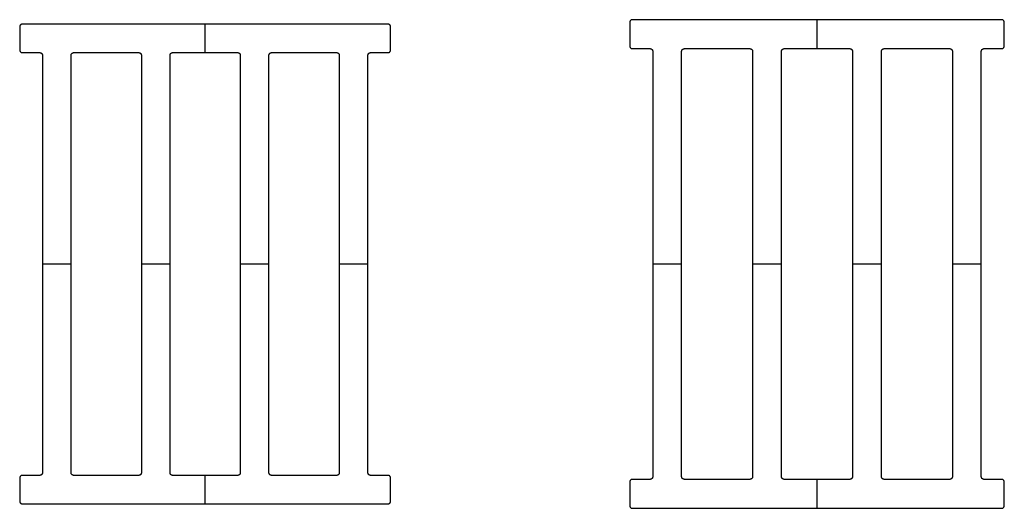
# Model space of a CAD drawing. Header units: millimetres. Extents: x 17834 to 18378, y -8773 to -8503.
import ezdxf

# ---------------------------------------------------------------- set-up
doc = ezdxf.new("R2010")
doc.units = ezdxf.units.MM
doc.layers.add('CERAMICA_FERRES', color=7, linetype='Continuous', true_color=0x000000)

msp = doc.modelspace()

# ---------------------------------------------------------------- linework, layer by layer
at = {"layer": 'CERAMICA_FERRES'}
for p, q in [((18274.86, -8518.73), (18274.86, -8502.73)), ((18274.86, -8518.73, 70), (18274.86, -8502.73, 70)), ((17936.75, -8520.93), (17936.75, -8505.23)), ((17936.75, -8520.93, 70), (17936.75, -8505.23, 70)), ((17846.82, -8637.73), (17862.67, -8637.73)), ((17846.82, -8637.73, 70), (17862.67, -8637.73, 70)), ((17901.49, -8637.73), (17917.34, -8637.73)), ((17901.49, -8637.73, 70), (17917.34, -8637.73, 70)), ((17956.16, -8637.73), (17972, -8637.73)), ((17956.16, -8637.73, 70), (17972, -8637.73, 70)), ((18010.83, -8637.73), (18026.67, -8637.73)), ((18010.83, -8637.73, 70), (18026.67, -8637.73, 70)), ((18184.06, -8637.73), (18200.06, -8637.73)), ((18184.06, -8637.73, 70), (18200.06, -8637.73, 70)), ((18239.26, -8637.73), (18255.26, -8637.73)), ((18239.26, -8637.73, 70), (18255.26, -8637.73, 70)), ((18294.46, -8637.73), (18310.46, -8637.73)), ((18294.46, -8637.73, 70), (18310.46, -8637.73, 70)), ((18349.66, -8637.73), (18365.66, -8637.73)), ((18349.66, -8637.73, 70), (18365.66, -8637.73, 70)), ((17936.75, -8770.23), (17936.75, -8754.53)), ((17936.75, -8770.23, 70), (17936.75, -8754.53, 70)), ((18274.86, -8772.73), (18274.86, -8756.73)), ((18274.86, -8772.73, 70), (18274.86, -8756.73, 70))]:
    msp.add_line(p, q, dxfattribs=at)
for points, weights in [([(18172.86, -8502.73), (18171.36, -8502.73), (18171.36, -8504.23)], [1, 0.707106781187, 1]), ([(18172.86, -8502.73, 70), (18171.36, -8502.73, 70), (18171.36, -8504.23, 70)], [1, 0.707106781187, 1]), ([(18172.86, -8502.73, 35), (18171.36, -8502.73, 35), (18171.36, -8504.23, 35)], [1, 0.707106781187, 1]), ([(18378.36, -8504.23), (18378.36, -8502.73), (18376.86, -8502.73)], [1, 0.707106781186, 1]), ([(18378.36, -8504.23, 70), (18378.36, -8502.73, 70), (18376.86, -8502.73, 70)], [1, 0.707106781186, 1]), ([(18378.36, -8504.23, 35), (18378.36, -8502.73, 35), (18376.86, -8502.73, 35)], [1, 0.707106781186, 1]), ([(17835.73, -8505.23), (17834.24, -8505.23), (17834.24, -8506.7)], [1, 0.707106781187, 1]), ([(17835.73, -8505.23, 70), (17834.24, -8505.23, 70), (17834.24, -8506.7, 70)], [1, 0.707106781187, 1]), ([(17835.73, -8505.23, 35), (17834.24, -8505.23, 35), (17834.24, -8506.7, 35)], [1, 0.707106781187, 1]), ([(18039.25, -8506.7), (18039.25, -8505.23), (18037.76, -8505.23)], [1, 0.707106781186, 1]), ([(18039.25, -8506.7, 70), (18039.25, -8505.23, 70), (18037.76, -8505.23, 70)], [1, 0.707106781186, 1]), ([(18039.25, -8506.7, 35), (18039.25, -8505.23, 35), (18037.76, -8505.23, 35)], [1, 0.707106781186, 1]), ([(17834.24, -8519.46), (17834.24, -8520.93), (17835.73, -8520.93)], [1, 0.707106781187, 1]), ([(17834.24, -8519.46, 70), (17834.24, -8520.93, 70), (17835.73, -8520.93, 70)], [1, 0.707106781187, 1]), ([(17834.24, -8519.46, 35), (17834.24, -8520.93, 35), (17835.73, -8520.93, 35)], [1, 0.707106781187, 1]), ([(18037.76, -8520.93), (18039.25, -8520.93), (18039.25, -8519.46)], [1, 0.707106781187, 1]), ([(18037.76, -8520.93, 70), (18039.25, -8520.93, 70), (18039.25, -8519.46, 70)], [1, 0.707106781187, 1]), ([(18037.76, -8520.93, 35), (18039.25, -8520.93, 35), (18039.25, -8519.46, 35)], [1, 0.707106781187, 1]), ([(18171.36, -8517.23), (18171.36, -8518.73), (18172.86, -8518.73)], [1, 0.707106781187, 1]), ([(18171.36, -8517.23, 70), (18171.36, -8518.73, 70), (18172.86, -8518.73, 70)], [1, 0.707106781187, 1]), ([(18171.36, -8517.23, 35), (18171.36, -8518.73, 35), (18172.86, -8518.73, 35)], [1, 0.707106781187, 1]), ([(18182.56, -8518.73), (18184.06, -8518.73), (18184.06, -8520.23)], [1, 0.707106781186, 1]), ([(18182.56, -8518.73, 70), (18184.06, -8518.73, 70), (18184.06, -8520.23, 70)], [1, 0.707106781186, 1]), ([(18182.56, -8518.73, 35), (18184.06, -8518.73, 35), (18184.06, -8520.23, 35)], [1, 0.707106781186, 1]), ([(18200.06, -8520.23), (18200.06, -8518.73), (18201.56, -8518.73)], [1, 0.707106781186, 1]), ([(18200.06, -8520.23, 70), (18200.06, -8518.73, 70), (18201.56, -8518.73, 70)], [1, 0.707106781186, 1]), ([(18200.06, -8520.23, 35), (18200.06, -8518.73, 35), (18201.56, -8518.73, 35)], [1, 0.707106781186, 1]), ([(18237.76, -8518.73), (18239.26, -8518.73), (18239.26, -8520.23)], [1, 0.707106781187, 1]), ([(18237.76, -8518.73, 70), (18239.26, -8518.73, 70), (18239.26, -8520.23, 70)], [1, 0.707106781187, 1]), ([(18237.76, -8518.73, 35), (18239.26, -8518.73, 35), (18239.26, -8520.23, 35)], [1, 0.707106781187, 1]), ([(18255.26, -8520.23), (18255.26, -8518.73), (18256.76, -8518.73)], [1, 0.707106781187, 1]), ([(18255.26, -8520.23, 70), (18255.26, -8518.73, 70), (18256.76, -8518.73, 70)], [1, 0.707106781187, 1]), ([(18255.26, -8520.23, 35), (18255.26, -8518.73, 35), (18256.76, -8518.73, 35)], [1, 0.707106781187, 1]), ([(18292.96, -8518.73), (18294.46, -8518.73), (18294.46, -8520.23)], [1, 0.707106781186, 1]), ([(18292.96, -8518.73, 70), (18294.46, -8518.73, 70), (18294.46, -8520.23, 70)], [1, 0.707106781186, 1]), ([(18292.96, -8518.73, 35), (18294.46, -8518.73, 35), (18294.46, -8520.23, 35)], [1, 0.707106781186, 1]), ([(18310.46, -8520.23), (18310.46, -8518.73), (18311.96, -8518.73)], [1, 0.707106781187, 1]), ([(18310.46, -8520.23, 70), (18310.46, -8518.73, 70), (18311.96, -8518.73, 70)], [1, 0.707106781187, 1]), ([(18310.46, -8520.23, 35), (18310.46, -8518.73, 35), (18311.96, -8518.73, 35)], [1, 0.707106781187, 1]), ([(18348.16, -8518.73), (18349.66, -8518.73), (18349.66, -8520.23)], [1, 0.707106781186, 1]), ([(18348.16, -8518.73, 70), (18349.66, -8518.73, 70), (18349.66, -8520.23, 70)], [1, 0.707106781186, 1]), ([(18348.16, -8518.73, 35), (18349.66, -8518.73, 35), (18349.66, -8520.23, 35)], [1, 0.707106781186, 1]), ([(18365.66, -8520.23), (18365.66, -8518.73), (18367.16, -8518.73)], [1, 0.707106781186, 1]), ([(18365.66, -8520.23, 70), (18365.66, -8518.73, 70), (18367.16, -8518.73, 70)], [1, 0.707106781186, 1]), ([(18365.66, -8520.23, 35), (18365.66, -8518.73, 35), (18367.16, -8518.73, 35)], [1, 0.707106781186, 1]), ([(18376.86, -8518.73), (18378.36, -8518.73), (18378.36, -8517.23)], [1, 0.707106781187, 1]), ([(18376.86, -8518.73, 70), (18378.36, -8518.73, 70), (18378.36, -8517.23, 70)], [1, 0.707106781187, 1]), ([(18376.86, -8518.73, 35), (18378.36, -8518.73, 35), (18378.36, -8517.23, 35)], [1, 0.707106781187, 1]), ([(17845.34, -8520.93), (17846.82, -8520.93), (17846.82, -8522.41)], [1, 0.707106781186, 1]), ([(17845.34, -8520.93, 70), (17846.82, -8520.93, 70), (17846.82, -8522.41, 70)], [1, 0.707106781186, 1]), ([(17845.34, -8520.93, 35), (17846.82, -8520.93, 35), (17846.82, -8522.41, 35)], [1, 0.707106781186, 1]), ([(17862.67, -8522.41), (17862.67, -8520.93), (17864.15, -8520.93)], [1, 0.707106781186, 1]), ([(17862.67, -8522.41, 70), (17862.67, -8520.93, 70), (17864.15, -8520.93, 70)], [1, 0.707106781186, 1]), ([(17862.67, -8522.41, 35), (17862.67, -8520.93, 35), (17864.15, -8520.93, 35)], [1, 0.707106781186, 1]), ([(17900, -8520.93), (17901.49, -8520.93), (17901.49, -8522.41)], [1, 0.707106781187, 1]), ([(17900, -8520.93, 70), (17901.49, -8520.93, 70), (17901.49, -8522.41, 70)], [1, 0.707106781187, 1]), ([(17900, -8520.93, 35), (17901.49, -8520.93, 35), (17901.49, -8522.41, 35)], [1, 0.707106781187, 1]), ([(17917.34, -8522.41), (17917.34, -8520.93), (17918.82, -8520.93)], [1, 0.707106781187, 1]), ([(17917.34, -8522.41, 70), (17917.34, -8520.93, 70), (17918.82, -8520.93, 70)], [1, 0.707106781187, 1]), ([(17917.34, -8522.41, 35), (17917.34, -8520.93, 35), (17918.82, -8520.93, 35)], [1, 0.707106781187, 1]), ([(17954.67, -8520.93), (17956.16, -8520.93), (17956.16, -8522.41)], [1, 0.707106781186, 1]), ([(17954.67, -8520.93, 70), (17956.16, -8520.93, 70), (17956.16, -8522.41, 70)], [1, 0.707106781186, 1]), ([(17954.67, -8520.93, 35), (17956.16, -8520.93, 35), (17956.16, -8522.41, 35)], [1, 0.707106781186, 1]), ([(17972, -8522.41), (17972, -8520.93), (17973.49, -8520.93)], [1, 0.707106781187, 1]), ([(17972, -8522.41, 70), (17972, -8520.93, 70), (17973.49, -8520.93, 70)], [1, 0.707106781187, 1]), ([(17972, -8522.41, 35), (17972, -8520.93, 35), (17973.49, -8520.93, 35)], [1, 0.707106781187, 1]), ([(18009.34, -8520.93), (18010.83, -8520.93), (18010.83, -8522.41)], [1, 0.707106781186, 1]), ([(18009.34, -8520.93, 70), (18010.83, -8520.93, 70), (18010.83, -8522.41, 70)], [1, 0.707106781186, 1]), ([(18009.34, -8520.93, 35), (18010.83, -8520.93, 35), (18010.83, -8522.41, 35)], [1, 0.707106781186, 1]), ([(18026.67, -8522.41), (18026.67, -8520.93), (18028.16, -8520.93)], [1, 0.707106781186, 1]), ([(18026.67, -8522.41, 70), (18026.67, -8520.93, 70), (18028.16, -8520.93, 70)], [1, 0.707106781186, 1]), ([(18026.67, -8522.41, 35), (18026.67, -8520.93, 35), (18028.16, -8520.93, 35)], [1, 0.707106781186, 1]), ([(17835.73, -8754.53), (17834.24, -8754.53), (17834.24, -8756)], [1, 0.707106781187, 1]), ([(17835.73, -8754.53, 70), (17834.24, -8754.53, 70), (17834.24, -8756, 70)], [1, 0.707106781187, 1]), ([(17835.73, -8754.53, 35), (17834.24, -8754.53, 35), (17834.24, -8756, 35)], [1, 0.707106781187, 1]), ([(17846.82, -8753.05), (17846.82, -8754.53), (17845.34, -8754.53)], [1, 0.707106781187, 1]), ([(17846.82, -8753.05, 70), (17846.82, -8754.53, 70), (17845.34, -8754.53, 70)], [1, 0.707106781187, 1]), ([(17846.82, -8753.05, 35), (17846.82, -8754.53, 35), (17845.34, -8754.53, 35)], [1, 0.707106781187, 1]), ([(17864.15, -8754.53), (17862.67, -8754.53), (17862.67, -8753.05)], [1, 0.707106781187, 1]), ([(17864.15, -8754.53, 70), (17862.67, -8754.53, 70), (17862.67, -8753.05, 70)], [1, 0.707106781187, 1]), ([(17864.15, -8754.53, 35), (17862.67, -8754.53, 35), (17862.67, -8753.05, 35)], [1, 0.707106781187, 1]), ([(17901.49, -8753.05), (17901.49, -8754.53), (17900, -8754.53)], [1, 0.707106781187, 1]), ([(17901.49, -8753.05, 70), (17901.49, -8754.53, 70), (17900, -8754.53, 70)], [1, 0.707106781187, 1]), ([(17901.49, -8753.05, 35), (17901.49, -8754.53, 35), (17900, -8754.53, 35)], [1, 0.707106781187, 1]), ([(17918.82, -8754.53), (17917.34, -8754.53), (17917.34, -8753.05)], [1, 0.707106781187, 1]), ([(17918.82, -8754.53, 70), (17917.34, -8754.53, 70), (17917.34, -8753.05, 70)], [1, 0.707106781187, 1]), ([(17918.82, -8754.53, 35), (17917.34, -8754.53, 35), (17917.34, -8753.05, 35)], [1, 0.707106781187, 1]), ([(17956.16, -8753.05), (17956.16, -8754.53), (17954.67, -8754.53)], [1, 0.707106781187, 1]), ([(17956.16, -8753.05, 70), (17956.16, -8754.53, 70), (17954.67, -8754.53, 70)], [1, 0.707106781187, 1]), ([(17956.16, -8753.05, 35), (17956.16, -8754.53, 35), (17954.67, -8754.53, 35)], [1, 0.707106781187, 1]), ([(17973.49, -8754.53), (17972, -8754.53), (17972, -8753.05)], [1, 0.707106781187, 1]), ([(17973.49, -8754.53, 70), (17972, -8754.53, 70), (17972, -8753.05, 70)], [1, 0.707106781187, 1]), ([(17973.49, -8754.53, 35), (17972, -8754.53, 35), (17972, -8753.05, 35)], [1, 0.707106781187, 1]), ([(18010.83, -8753.05), (18010.83, -8754.53), (18009.34, -8754.53)], [1, 0.707106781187, 1]), ([(18010.83, -8753.05, 70), (18010.83, -8754.53, 70), (18009.34, -8754.53, 70)], [1, 0.707106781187, 1]), ([(18010.83, -8753.05, 35), (18010.83, -8754.53, 35), (18009.34, -8754.53, 35)], [1, 0.707106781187, 1]), ([(18028.16, -8754.53), (18026.67, -8754.53), (18026.67, -8753.05)], [1, 0.707106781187, 1]), ([(18028.16, -8754.53, 70), (18026.67, -8754.53, 70), (18026.67, -8753.05, 70)], [1, 0.707106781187, 1]), ([(18028.16, -8754.53, 35), (18026.67, -8754.53, 35), (18026.67, -8753.05, 35)], [1, 0.707106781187, 1]), ([(18039.25, -8756), (18039.25, -8754.53), (18037.76, -8754.53)], [1, 0.707106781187, 1]), ([(18039.25, -8756, 70), (18039.25, -8754.53, 70), (18037.76, -8754.53, 70)], [1, 0.707106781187, 1]), ([(18039.25, -8756, 35), (18039.25, -8754.53, 35), (18037.76, -8754.53, 35)], [1, 0.707106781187, 1]), ([(18172.86, -8756.73), (18171.36, -8756.73), (18171.36, -8758.23)], [1, 0.707106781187, 1]), ([(18172.86, -8756.73, 70), (18171.36, -8756.73, 70), (18171.36, -8758.23, 70)], [1, 0.707106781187, 1]), ([(18172.86, -8756.73, 35), (18171.36, -8756.73, 35), (18171.36, -8758.23, 35)], [1, 0.707106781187, 1]), ([(18184.06, -8755.23), (18184.06, -8756.73), (18182.56, -8756.73)], [1, 0.707106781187, 1]), ([(18184.06, -8755.23, 70), (18184.06, -8756.73, 70), (18182.56, -8756.73, 70)], [1, 0.707106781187, 1]), ([(18184.06, -8755.23, 35), (18184.06, -8756.73, 35), (18182.56, -8756.73, 35)], [1, 0.707106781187, 1]), ([(18201.56, -8756.73), (18200.06, -8756.73), (18200.06, -8755.23)], [1, 0.707106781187, 1]), ([(18201.56, -8756.73, 70), (18200.06, -8756.73, 70), (18200.06, -8755.23, 70)], [1, 0.707106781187, 1]), ([(18201.56, -8756.73, 35), (18200.06, -8756.73, 35), (18200.06, -8755.23, 35)], [1, 0.707106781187, 1]), ([(18239.26, -8755.23), (18239.26, -8756.73), (18237.76, -8756.73)], [1, 0.707106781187, 1]), ([(18239.26, -8755.23, 70), (18239.26, -8756.73, 70), (18237.76, -8756.73, 70)], [1, 0.707106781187, 1]), ([(18239.26, -8755.23, 35), (18239.26, -8756.73, 35), (18237.76, -8756.73, 35)], [1, 0.707106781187, 1]), ([(18256.76, -8756.73), (18255.26, -8756.73), (18255.26, -8755.23)], [1, 0.707106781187, 1]), ([(18256.76, -8756.73, 70), (18255.26, -8756.73, 70), (18255.26, -8755.23, 70)], [1, 0.707106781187, 1]), ([(18256.76, -8756.73, 35), (18255.26, -8756.73, 35), (18255.26, -8755.23, 35)], [1, 0.707106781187, 1]), ([(18294.46, -8755.23), (18294.46, -8756.73), (18292.96, -8756.73)], [1, 0.707106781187, 1]), ([(18294.46, -8755.23, 70), (18294.46, -8756.73, 70), (18292.96, -8756.73, 70)], [1, 0.707106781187, 1]), ([(18294.46, -8755.23, 35), (18294.46, -8756.73, 35), (18292.96, -8756.73, 35)], [1, 0.707106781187, 1]), ([(18311.96, -8756.73), (18310.46, -8756.73), (18310.46, -8755.23)], [1, 0.707106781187, 1]), ([(18311.96, -8756.73, 70), (18310.46, -8756.73, 70), (18310.46, -8755.23, 70)], [1, 0.707106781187, 1]), ([(18311.96, -8756.73, 35), (18310.46, -8756.73, 35), (18310.46, -8755.23, 35)], [1, 0.707106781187, 1]), ([(18349.66, -8755.23), (18349.66, -8756.73), (18348.16, -8756.73)], [1, 0.707106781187, 1]), ([(18349.66, -8755.23, 70), (18349.66, -8756.73, 70), (18348.16, -8756.73, 70)], [1, 0.707106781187, 1]), ([(18349.66, -8755.23, 35), (18349.66, -8756.73, 35), (18348.16, -8756.73, 35)], [1, 0.707106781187, 1]), ([(18367.16, -8756.73), (18365.66, -8756.73), (18365.66, -8755.23)], [1, 0.707106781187, 1]), ([(18367.16, -8756.73, 70), (18365.66, -8756.73, 70), (18365.66, -8755.23, 70)], [1, 0.707106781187, 1]), ([(18367.16, -8756.73, 35), (18365.66, -8756.73, 35), (18365.66, -8755.23, 35)], [1, 0.707106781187, 1]), ([(18378.36, -8758.23), (18378.36, -8756.73), (18376.86, -8756.73)], [1, 0.707106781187, 1]), ([(18378.36, -8758.23, 70), (18378.36, -8756.73, 70), (18376.86, -8756.73, 70)], [1, 0.707106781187, 1]), ([(18378.36, -8758.23, 35), (18378.36, -8756.73, 35), (18376.86, -8756.73, 35)], [1, 0.707106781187, 1]), ([(17834.24, -8768.76), (17834.24, -8770.23), (17835.73, -8770.23)], [1, 0.707106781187, 1]), ([(17834.24, -8768.76, 70), (17834.24, -8770.23, 70), (17835.73, -8770.23, 70)], [1, 0.707106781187, 1]), ([(17834.24, -8768.76, 35), (17834.24, -8770.23, 35), (17835.73, -8770.23, 35)], [1, 0.707106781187, 1]), ([(18037.76, -8770.23), (18039.25, -8770.23), (18039.25, -8768.76)], [1, 0.707106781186, 1]), ([(18037.76, -8770.23, 70), (18039.25, -8770.23, 70), (18039.25, -8768.76, 70)], [1, 0.707106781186, 1]), ([(18037.76, -8770.23, 35), (18039.25, -8770.23, 35), (18039.25, -8768.76, 35)], [1, 0.707106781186, 1]), ([(18171.36, -8771.23), (18171.36, -8772.73), (18172.86, -8772.73)], [1, 0.707106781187, 1]), ([(18171.36, -8771.23, 70), (18171.36, -8772.73, 70), (18172.86, -8772.73, 70)], [1, 0.707106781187, 1]), ([(18171.36, -8771.23, 35), (18171.36, -8772.73, 35), (18172.86, -8772.73, 35)], [1, 0.707106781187, 1]), ([(18376.86, -8772.73), (18378.36, -8772.73), (18378.36, -8771.23)], [1, 0.707106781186, 1]), ([(18376.86, -8772.73, 70), (18378.36, -8772.73, 70), (18378.36, -8771.23, 70)], [1, 0.707106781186, 1]), ([(18376.86, -8772.73, 35), (18378.36, -8772.73, 35), (18378.36, -8771.23, 35)], [1, 0.707106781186, 1])]:
    msp.add_rational_spline(points, weights, degree=2, dxfattribs=at)
for points in [[(18171.36, -8504.23), (18171.36, -8504.23, 35), (18171.36, -8504.23, 70)], [(18171.36, -8504.23), (18171.36, -8510.73), (18171.36, -8517.23)], [(18171.36, -8504.23, 70), (18171.36, -8510.73, 70), (18171.36, -8517.23, 70)], [(18171.36, -8504.23, 35), (18171.36, -8510.73, 35), (18171.36, -8517.23, 35)], [(18171.8, -8503.17), (18171.8, -8503.17, 35), (18171.8, -8503.17, 70)], [(18376.86, -8502.73), (18274.86, -8502.73), (18172.86, -8502.73)], [(18172.86, -8502.73), (18172.86, -8502.73, 35), (18172.86, -8502.73, 70)], [(18376.86, -8502.73, 70), (18274.86, -8502.73, 70), (18172.86, -8502.73, 70)], [(18376.86, -8502.73, 35), (18274.86, -8502.73, 35), (18172.86, -8502.73, 35)], [(18274.86, -8502.73), (18274.86, -8502.73, 35), (18274.86, -8502.73, 70)], [(18376.86, -8502.73), (18376.86, -8502.73, 35), (18376.86, -8502.73, 70)], [(18377.92, -8503.17), (18377.92, -8503.17, 35), (18377.92, -8503.17, 70)], [(18378.36, -8517.23), (18378.36, -8510.73), (18378.36, -8504.23)], [(18378.36, -8504.23), (18378.36, -8504.23, 35), (18378.36, -8504.23, 70)], [(18378.36, -8517.23, 70), (18378.36, -8510.73, 70), (18378.36, -8504.23, 70)], [(18378.36, -8517.23, 35), (18378.36, -8510.73, 35), (18378.36, -8504.23, 35)], [(17834.24, -8506.7), (17834.24, -8506.7, 35), (17834.24, -8506.7, 70)], [(17834.24, -8506.7), (17834.24, -8513.08), (17834.24, -8519.46)], [(17834.24, -8506.7, 70), (17834.24, -8513.08, 70), (17834.24, -8519.46, 70)], [(17834.24, -8506.7, 35), (17834.24, -8513.08, 35), (17834.24, -8519.46, 35)], [(17834.68, -8505.66), (17834.68, -8505.66, 35), (17834.68, -8505.66, 70)], [(18037.76, -8505.23), (17936.75, -8505.23), (17835.73, -8505.23)], [(17835.73, -8505.23), (17835.73, -8505.23, 35), (17835.73, -8505.23, 70)], [(18037.76, -8505.23, 70), (17936.75, -8505.23, 70), (17835.73, -8505.23, 70)], [(18037.76, -8505.23, 35), (17936.75, -8505.23, 35), (17835.73, -8505.23, 35)], [(17936.75, -8505.23), (17936.75, -8505.23, 35), (17936.75, -8505.23, 70)], [(18037.76, -8505.23), (18037.76, -8505.23, 35), (18037.76, -8505.23, 70)], [(18038.81, -8505.66), (18038.81, -8505.66, 35), (18038.81, -8505.66, 70)], [(18039.25, -8519.46), (18039.25, -8513.08), (18039.25, -8506.7)], [(18039.25, -8506.7), (18039.25, -8506.7, 35), (18039.25, -8506.7, 70)], [(18039.25, -8519.46, 70), (18039.25, -8513.08, 70), (18039.25, -8506.7, 70)], [(18039.25, -8519.46, 35), (18039.25, -8513.08, 35), (18039.25, -8506.7, 35)], [(17834.24, -8513.08), (17834.24, -8513.08, 35), (17834.24, -8513.08, 70)], [(18039.25, -8513.08), (18039.25, -8513.08, 35), (18039.25, -8513.08, 70)], [(18171.36, -8510.73), (18171.36, -8510.73, 35), (18171.36, -8510.73, 70)], [(18378.36, -8510.73), (18378.36, -8510.73, 35), (18378.36, -8510.73, 70)], [(17834.24, -8519.46), (17834.24, -8519.46, 35), (17834.24, -8519.46, 70)], [(17834.68, -8520.5), (17834.68, -8520.5, 35), (17834.68, -8520.5, 70)], [(18038.81, -8520.5), (18038.81, -8520.5, 35), (18038.81, -8520.5, 70)], [(18039.25, -8519.46), (18039.25, -8519.46, 35), (18039.25, -8519.46, 70)], [(18171.36, -8517.23), (18171.36, -8517.23, 35), (18171.36, -8517.23, 70)], [(18171.8, -8518.29), (18171.8, -8518.29, 35), (18171.8, -8518.29, 70)], [(18172.86, -8518.73), (18172.86, -8518.73, 35), (18172.86, -8518.73, 70)], [(18172.86, -8518.73), (18177.71, -8518.73), (18182.56, -8518.73)], [(18172.86, -8518.73, 70), (18177.71, -8518.73, 70), (18182.56, -8518.73, 70)], [(18172.86, -8518.73, 35), (18177.71, -8518.73, 35), (18182.56, -8518.73, 35)], [(18177.71, -8518.73), (18177.71, -8518.73, 35), (18177.71, -8518.73, 70)], [(18182.56, -8518.73), (18182.56, -8518.73, 35), (18182.56, -8518.73, 70)], [(18183.62, -8519.17), (18183.62, -8519.17, 35), (18183.62, -8519.17, 70)], [(18184.06, -8520.23), (18184.06, -8520.23, 35), (18184.06, -8520.23, 70)], [(18184.06, -8520.23), (18184.06, -8637.73), (18184.06, -8755.23)], [(18184.06, -8520.23, 70), (18184.06, -8637.73, 70), (18184.06, -8755.23, 70)], [(18184.06, -8520.23, 35), (18184.06, -8637.73, 35), (18184.06, -8755.23, 35)], [(18200.06, -8755.23), (18200.06, -8637.73), (18200.06, -8520.23)], [(18200.06, -8520.23), (18200.06, -8520.23, 35), (18200.06, -8520.23, 70)], [(18200.06, -8755.23, 70), (18200.06, -8637.73, 70), (18200.06, -8520.23, 70)], [(18200.06, -8755.23, 35), (18200.06, -8637.73, 35), (18200.06, -8520.23, 35)], [(18200.5, -8519.17), (18200.5, -8519.17, 35), (18200.5, -8519.17, 70)], [(18201.56, -8518.73), (18201.56, -8518.73, 35), (18201.56, -8518.73, 70)], [(18201.56, -8518.73), (18219.66, -8518.73), (18237.76, -8518.73)], [(18201.56, -8518.73, 70), (18219.66, -8518.73, 70), (18237.76, -8518.73, 70)], [(18201.56, -8518.73, 35), (18219.66, -8518.73, 35), (18237.76, -8518.73, 35)], [(18219.66, -8518.73), (18219.66, -8518.73, 35), (18219.66, -8518.73, 70)], [(18237.76, -8518.73), (18237.76, -8518.73, 35), (18237.76, -8518.73, 70)], [(18238.82, -8519.17), (18238.82, -8519.17, 35), (18238.82, -8519.17, 70)], [(18239.26, -8520.23), (18239.26, -8637.73), (18239.26, -8755.23)], [(18239.26, -8520.23, 70), (18239.26, -8637.73, 70), (18239.26, -8755.23, 70)], [(18239.26, -8520.23), (18239.26, -8520.23, 35), (18239.26, -8520.23, 70)], [(18239.26, -8520.23, 35), (18239.26, -8637.73, 35), (18239.26, -8755.23, 35)], [(18255.26, -8755.23), (18255.26, -8637.73), (18255.26, -8520.23)], [(18255.26, -8520.23), (18255.26, -8520.23, 35), (18255.26, -8520.23, 70)], [(18255.26, -8755.23, 70), (18255.26, -8637.73, 70), (18255.26, -8520.23, 70)], [(18255.26, -8755.23, 35), (18255.26, -8637.73, 35), (18255.26, -8520.23, 35)], [(18255.7, -8519.17), (18255.7, -8519.17, 35), (18255.7, -8519.17, 70)], [(18256.76, -8518.73), (18256.76, -8518.73, 35), (18256.76, -8518.73, 70)], [(18256.76, -8518.73), (18274.86, -8518.73), (18292.96, -8518.73)], [(18256.76, -8518.73, 70), (18274.86, -8518.73, 70), (18292.96, -8518.73, 70)], [(18256.76, -8518.73, 35), (18274.86, -8518.73, 35), (18292.96, -8518.73, 35)], [(18274.86, -8518.73), (18274.86, -8518.73, 35), (18274.86, -8518.73, 70)], [(18292.96, -8518.73), (18292.96, -8518.73, 35), (18292.96, -8518.73, 70)], [(18294.02, -8519.17), (18294.02, -8519.17, 35), (18294.02, -8519.17, 70)], [(18294.46, -8520.23), (18294.46, -8520.23, 35), (18294.46, -8520.23, 70)], [(18294.46, -8520.23), (18294.46, -8637.73), (18294.46, -8755.23)], [(18294.46, -8520.23, 70), (18294.46, -8637.73, 70), (18294.46, -8755.23, 70)], [(18294.46, -8520.23, 35), (18294.46, -8637.73, 35), (18294.46, -8755.23, 35)], [(18310.46, -8755.23), (18310.46, -8637.73), (18310.46, -8520.23)], [(18310.46, -8520.23), (18310.46, -8520.23, 35), (18310.46, -8520.23, 70)], [(18310.46, -8755.23, 70), (18310.46, -8637.73, 70), (18310.46, -8520.23, 70)], [(18310.46, -8755.23, 35), (18310.46, -8637.73, 35), (18310.46, -8520.23, 35)], [(18310.9, -8519.17), (18310.9, -8519.17, 35), (18310.9, -8519.17, 70)], [(18311.96, -8518.73), (18311.96, -8518.73, 35), (18311.96, -8518.73, 70)], [(18311.96, -8518.73), (18330.06, -8518.73), (18348.16, -8518.73)], [(18311.96, -8518.73, 70), (18330.06, -8518.73, 70), (18348.16, -8518.73, 70)], [(18311.96, -8518.73, 35), (18330.06, -8518.73, 35), (18348.16, -8518.73, 35)], [(18330.06, -8518.73), (18330.06, -8518.73, 35), (18330.06, -8518.73, 70)], [(18348.16, -8518.73), (18348.16, -8518.73, 35), (18348.16, -8518.73, 70)], [(18349.22, -8519.17), (18349.22, -8519.17, 35), (18349.22, -8519.17, 70)], [(18349.66, -8520.23), (18349.66, -8520.23, 35), (18349.66, -8520.23, 70)], [(18349.66, -8520.23), (18349.66, -8637.73), (18349.66, -8755.23)], [(18349.66, -8520.23, 70), (18349.66, -8637.73, 70), (18349.66, -8755.23, 70)], [(18349.66, -8520.23, 35), (18349.66, -8637.73, 35), (18349.66, -8755.23, 35)], [(18365.66, -8755.23), (18365.66, -8637.73), (18365.66, -8520.23)], [(18365.66, -8520.23), (18365.66, -8520.23, 35), (18365.66, -8520.23, 70)], [(18365.66, -8755.23, 70), (18365.66, -8637.73, 70), (18365.66, -8520.23, 70)], [(18365.66, -8755.23, 35), (18365.66, -8637.73, 35), (18365.66, -8520.23, 35)], [(18366.1, -8519.17), (18366.1, -8519.17, 35), (18366.1, -8519.17, 70)], [(18367.16, -8518.73), (18367.16, -8518.73, 35), (18367.16, -8518.73, 70)], [(18367.16, -8518.73), (18372.01, -8518.73), (18376.86, -8518.73)], [(18367.16, -8518.73, 70), (18372.01, -8518.73, 70), (18376.86, -8518.73, 70)], [(18367.16, -8518.73, 35), (18372.01, -8518.73, 35), (18376.86, -8518.73, 35)], [(18372.01, -8518.73), (18372.01, -8518.73, 35), (18372.01, -8518.73, 70)], [(18376.86, -8518.73), (18376.86, -8518.73, 35), (18376.86, -8518.73, 70)], [(18377.92, -8518.29), (18377.92, -8518.29, 35), (18377.92, -8518.29, 70)], [(18378.36, -8517.23), (18378.36, -8517.23, 35), (18378.36, -8517.23, 70)], [(17835.73, -8520.93), (17835.73, -8520.93, 35), (17835.73, -8520.93, 70)], [(17835.73, -8520.93), (17840.53, -8520.93), (17845.34, -8520.93)], [(17835.73, -8520.93, 70), (17840.53, -8520.93, 70), (17845.34, -8520.93, 70)], [(17835.73, -8520.93, 35), (17840.53, -8520.93, 35), (17845.34, -8520.93, 35)], [(17840.53, -8520.93), (17840.53, -8520.93, 35), (17840.53, -8520.93, 70)], [(17845.34, -8520.93), (17845.34, -8520.93, 35), (17845.34, -8520.93, 70)], [(17846.39, -8521.37), (17846.39, -8521.37, 35), (17846.39, -8521.37, 70)], [(17846.82, -8522.41), (17846.82, -8522.41, 35), (17846.82, -8522.41, 70)], [(17846.82, -8522.41), (17846.82, -8637.73), (17846.82, -8753.05)], [(17846.82, -8522.41, 70), (17846.82, -8637.73, 70), (17846.82, -8753.05, 70)], [(17846.82, -8522.41, 35), (17846.82, -8637.73, 35), (17846.82, -8753.05, 35)], [(17862.67, -8753.05), (17862.67, -8637.73), (17862.67, -8522.41)], [(17862.67, -8522.41), (17862.67, -8522.41, 35), (17862.67, -8522.41, 70)], [(17862.67, -8753.05, 70), (17862.67, -8637.73, 70), (17862.67, -8522.41, 70)], [(17862.67, -8753.05, 35), (17862.67, -8637.73, 35), (17862.67, -8522.41, 35)], [(17863.1, -8521.37), (17863.1, -8521.37, 35), (17863.1, -8521.37, 70)], [(17864.15, -8520.93), (17864.15, -8520.93, 35), (17864.15, -8520.93, 70)], [(17864.15, -8520.93), (17882.08, -8520.93), (17900, -8520.93)], [(17864.15, -8520.93, 70), (17882.08, -8520.93, 70), (17900, -8520.93, 70)], [(17864.15, -8520.93, 35), (17882.08, -8520.93, 35), (17900, -8520.93, 35)], [(17882.08, -8520.93), (17882.08, -8520.93, 35), (17882.08, -8520.93, 70)], [(17900, -8520.93), (17900, -8520.93, 35), (17900, -8520.93, 70)], [(17901.05, -8521.37), (17901.05, -8521.37, 35), (17901.05, -8521.37, 70)], [(17901.49, -8522.41), (17901.49, -8637.73), (17901.49, -8753.05)], [(17901.49, -8522.41, 70), (17901.49, -8637.73, 70), (17901.49, -8753.05, 70)], [(17901.49, -8522.41), (17901.49, -8522.41, 35), (17901.49, -8522.41, 70)], [(17901.49, -8522.41, 35), (17901.49, -8637.73, 35), (17901.49, -8753.05, 35)], [(17917.34, -8753.05), (17917.34, -8637.73), (17917.34, -8522.41)], [(17917.34, -8522.41), (17917.34, -8522.41, 35), (17917.34, -8522.41, 70)], [(17917.34, -8753.05, 70), (17917.34, -8637.73, 70), (17917.34, -8522.41, 70)], [(17917.34, -8753.05, 35), (17917.34, -8637.73, 35), (17917.34, -8522.41, 35)], [(17917.77, -8521.37), (17917.77, -8521.37, 35), (17917.77, -8521.37, 70)], [(17918.82, -8520.93), (17918.82, -8520.93, 35), (17918.82, -8520.93, 70)], [(17918.82, -8520.93), (17936.75, -8520.93), (17954.67, -8520.93)], [(17918.82, -8520.93, 70), (17936.75, -8520.93, 70), (17954.67, -8520.93, 70)], [(17918.82, -8520.93, 35), (17936.75, -8520.93, 35), (17954.67, -8520.93, 35)], [(17936.75, -8520.93), (17936.75, -8520.93, 35), (17936.75, -8520.93, 70)], [(17954.67, -8520.93), (17954.67, -8520.93, 35), (17954.67, -8520.93, 70)], [(17955.72, -8521.37), (17955.72, -8521.37, 35), (17955.72, -8521.37, 70)], [(17956.16, -8522.41), (17956.16, -8522.41, 35), (17956.16, -8522.41, 70)], [(17956.16, -8522.41), (17956.16, -8637.73), (17956.16, -8753.05)], [(17956.16, -8522.41, 70), (17956.16, -8637.73, 70), (17956.16, -8753.05, 70)], [(17956.16, -8522.41, 35), (17956.16, -8637.73, 35), (17956.16, -8753.05, 35)], [(17972, -8753.05), (17972, -8637.73), (17972, -8522.41)], [(17972, -8522.41), (17972, -8522.41, 35), (17972, -8522.41, 70)], [(17972, -8753.05, 70), (17972, -8637.73, 70), (17972, -8522.41, 70)], [(17972, -8753.05, 35), (17972, -8637.73, 35), (17972, -8522.41, 35)], [(17972.44, -8521.37), (17972.44, -8521.37, 35), (17972.44, -8521.37, 70)], [(17973.49, -8520.93), (17973.49, -8520.93, 35), (17973.49, -8520.93, 70)], [(17973.49, -8520.93), (17991.41, -8520.93), (18009.34, -8520.93)], [(17973.49, -8520.93, 70), (17991.41, -8520.93, 70), (18009.34, -8520.93, 70)], [(17973.49, -8520.93, 35), (17991.41, -8520.93, 35), (18009.34, -8520.93, 35)], [(17991.41, -8520.93), (17991.41, -8520.93, 35), (17991.41, -8520.93, 70)], [(18009.34, -8520.93), (18009.34, -8520.93, 35), (18009.34, -8520.93, 70)], [(18010.39, -8521.37), (18010.39, -8521.37, 35), (18010.39, -8521.37, 70)], [(18010.83, -8522.41), (18010.83, -8522.41, 35), (18010.83, -8522.41, 70)], [(18010.83, -8522.41), (18010.83, -8637.73), (18010.83, -8753.05)], [(18010.83, -8522.41, 70), (18010.83, -8637.73, 70), (18010.83, -8753.05, 70)], [(18010.83, -8522.41, 35), (18010.83, -8637.73, 35), (18010.83, -8753.05, 35)], [(18026.67, -8753.05), (18026.67, -8637.73), (18026.67, -8522.41)], [(18026.67, -8522.41), (18026.67, -8522.41, 35), (18026.67, -8522.41, 70)], [(18026.67, -8753.05, 70), (18026.67, -8637.73, 70), (18026.67, -8522.41, 70)], [(18026.67, -8753.05, 35), (18026.67, -8637.73, 35), (18026.67, -8522.41, 35)], [(18027.11, -8521.37), (18027.11, -8521.37, 35), (18027.11, -8521.37, 70)], [(18028.16, -8520.93), (18028.16, -8520.93, 35), (18028.16, -8520.93, 70)], [(18028.16, -8520.93), (18032.96, -8520.93), (18037.76, -8520.93)], [(18028.16, -8520.93, 70), (18032.96, -8520.93, 70), (18037.76, -8520.93, 70)], [(18028.16, -8520.93, 35), (18032.96, -8520.93, 35), (18037.76, -8520.93, 35)], [(18032.96, -8520.93), (18032.96, -8520.93, 35), (18032.96, -8520.93, 70)], [(18037.76, -8520.93), (18037.76, -8520.93, 35), (18037.76, -8520.93, 70)], [(17846.82, -8637.73), (17846.82, -8637.73, 35), (17846.82, -8637.73, 70)], [(17862.67, -8637.73), (17862.67, -8637.73, 35), (17862.67, -8637.73, 70)], [(17901.49, -8637.73), (17901.49, -8637.73, 35), (17901.49, -8637.73, 70)], [(17917.34, -8637.73), (17917.34, -8637.73, 35), (17917.34, -8637.73, 70)], [(17956.16, -8637.73), (17956.16, -8637.73, 35), (17956.16, -8637.73, 70)], [(17972, -8637.73), (17972, -8637.73, 35), (17972, -8637.73, 70)], [(18010.83, -8637.73), (18010.83, -8637.73, 35), (18010.83, -8637.73, 70)], [(18026.67, -8637.73), (18026.67, -8637.73, 35), (18026.67, -8637.73, 70)], [(18184.06, -8637.73), (18184.06, -8637.73, 35), (18184.06, -8637.73, 70)], [(18200.06, -8637.73), (18200.06, -8637.73, 35), (18200.06, -8637.73, 70)], [(18239.26, -8637.73), (18239.26, -8637.73, 35), (18239.26, -8637.73, 70)], [(18255.26, -8637.73), (18255.26, -8637.73, 35), (18255.26, -8637.73, 70)], [(18294.46, -8637.73), (18294.46, -8637.73, 35), (18294.46, -8637.73, 70)], [(18310.46, -8637.73), (18310.46, -8637.73, 35), (18310.46, -8637.73, 70)], [(18349.66, -8637.73), (18349.66, -8637.73, 35), (18349.66, -8637.73, 70)], [(18365.66, -8637.73), (18365.66, -8637.73, 35), (18365.66, -8637.73, 70)], [(17845.34, -8754.53), (17840.53, -8754.53), (17835.73, -8754.53)], [(17835.73, -8754.53), (17835.73, -8754.53, 35), (17835.73, -8754.53, 70)], [(17845.34, -8754.53, 70), (17840.53, -8754.53, 70), (17835.73, -8754.53, 70)], [(17845.34, -8754.53, 35), (17840.53, -8754.53, 35), (17835.73, -8754.53, 35)], [(17840.53, -8754.53), (17840.53, -8754.53, 35), (17840.53, -8754.53, 70)], [(17845.34, -8754.53), (17845.34, -8754.53, 35), (17845.34, -8754.53, 70)], [(17846.39, -8754.1), (17846.39, -8754.1, 35), (17846.39, -8754.1, 70)], [(17846.82, -8753.05), (17846.82, -8753.05, 35), (17846.82, -8753.05, 70)], [(17862.67, -8753.05), (17862.67, -8753.05, 35), (17862.67, -8753.05, 70)], [(17863.1, -8754.1), (17863.1, -8754.1, 35), (17863.1, -8754.1, 70)], [(17900, -8754.53), (17882.08, -8754.53), (17864.15, -8754.53)], [(17864.15, -8754.53), (17864.15, -8754.53, 35), (17864.15, -8754.53, 70)], [(17900, -8754.53, 70), (17882.08, -8754.53, 70), (17864.15, -8754.53, 70)], [(17900, -8754.53, 35), (17882.08, -8754.53, 35), (17864.15, -8754.53, 35)], [(17882.08, -8754.53), (17882.08, -8754.53, 35), (17882.08, -8754.53, 70)], [(17900, -8754.53), (17900, -8754.53, 35), (17900, -8754.53, 70)], [(17901.05, -8754.1), (17901.05, -8754.1, 35), (17901.05, -8754.1, 70)], [(17901.49, -8753.05), (17901.49, -8753.05, 35), (17901.49, -8753.05, 70)], [(17917.34, -8753.05), (17917.34, -8753.05, 35), (17917.34, -8753.05, 70)], [(17917.77, -8754.1), (17917.77, -8754.1, 35), (17917.77, -8754.1, 70)], [(17954.67, -8754.53), (17936.75, -8754.53), (17918.82, -8754.53)], [(17918.82, -8754.53), (17918.82, -8754.53, 35), (17918.82, -8754.53, 70)], [(17954.67, -8754.53, 70), (17936.75, -8754.53, 70), (17918.82, -8754.53, 70)], [(17954.67, -8754.53, 35), (17936.75, -8754.53, 35), (17918.82, -8754.53, 35)], [(17936.75, -8754.53), (17936.75, -8754.53, 35), (17936.75, -8754.53, 70)], [(17954.67, -8754.53), (17954.67, -8754.53, 35), (17954.67, -8754.53, 70)], [(17955.72, -8754.1), (17955.72, -8754.1, 35), (17955.72, -8754.1, 70)], [(17956.16, -8753.05), (17956.16, -8753.05, 35), (17956.16, -8753.05, 70)], [(17972, -8753.05), (17972, -8753.05, 35), (17972, -8753.05, 70)], [(17972.44, -8754.1), (17972.44, -8754.1, 35), (17972.44, -8754.1, 70)], [(17973.49, -8754.53), (17973.49, -8754.53, 35), (17973.49, -8754.53, 70)], [(18009.34, -8754.53), (17991.41, -8754.53), (17973.49, -8754.53)], [(18009.34, -8754.53, 70), (17991.41, -8754.53, 70), (17973.49, -8754.53, 70)], [(18009.34, -8754.53, 35), (17991.41, -8754.53, 35), (17973.49, -8754.53, 35)], [(17991.41, -8754.53), (17991.41, -8754.53, 35), (17991.41, -8754.53, 70)], [(18009.34, -8754.53), (18009.34, -8754.53, 35), (18009.34, -8754.53, 70)], [(18010.39, -8754.1), (18010.39, -8754.1, 35), (18010.39, -8754.1, 70)], [(18010.83, -8753.05), (18010.83, -8753.05, 35), (18010.83, -8753.05, 70)], [(18026.67, -8753.05), (18026.67, -8753.05, 35), (18026.67, -8753.05, 70)], [(18027.11, -8754.1), (18027.11, -8754.1, 35), (18027.11, -8754.1, 70)], [(18037.76, -8754.53), (18032.96, -8754.53), (18028.16, -8754.53)], [(18028.16, -8754.53), (18028.16, -8754.53, 35), (18028.16, -8754.53, 70)], [(18037.76, -8754.53, 70), (18032.96, -8754.53, 70), (18028.16, -8754.53, 70)], [(18037.76, -8754.53, 35), (18032.96, -8754.53, 35), (18028.16, -8754.53, 35)], [(18032.96, -8754.53), (18032.96, -8754.53, 35), (18032.96, -8754.53, 70)], [(18037.76, -8754.53), (18037.76, -8754.53, 35), (18037.76, -8754.53, 70)], [(17834.24, -8756), (17834.24, -8756, 35), (17834.24, -8756, 70)], [(17834.24, -8756), (17834.24, -8762.38), (17834.24, -8768.76)], [(17834.24, -8756, 70), (17834.24, -8762.38, 70), (17834.24, -8768.76, 70)], [(17834.24, -8756, 35), (17834.24, -8762.38, 35), (17834.24, -8768.76, 35)], [(17834.68, -8754.96), (17834.68, -8754.96, 35), (17834.68, -8754.96, 70)], [(18038.81, -8754.96), (18038.81, -8754.96, 35), (18038.81, -8754.96, 70)], [(18039.25, -8768.76), (18039.25, -8762.38), (18039.25, -8756)], [(18039.25, -8756), (18039.25, -8756, 35), (18039.25, -8756, 70)], [(18039.25, -8768.76, 70), (18039.25, -8762.38, 70), (18039.25, -8756, 70)], [(18039.25, -8768.76, 35), (18039.25, -8762.38, 35), (18039.25, -8756, 35)], [(18171.36, -8758.23), (18171.36, -8758.23, 35), (18171.36, -8758.23, 70)], [(18171.36, -8758.23), (18171.36, -8764.73), (18171.36, -8771.23)], [(18171.36, -8758.23, 70), (18171.36, -8764.73, 70), (18171.36, -8771.23, 70)], [(18171.36, -8758.23, 35), (18171.36, -8764.73, 35), (18171.36, -8771.23, 35)], [(18171.8, -8757.17), (18171.8, -8757.17, 35), (18171.8, -8757.17, 70)], [(18182.56, -8756.73), (18177.71, -8756.73), (18172.86, -8756.73)], [(18172.86, -8756.73), (18172.86, -8756.73, 35), (18172.86, -8756.73, 70)], [(18182.56, -8756.73, 70), (18177.71, -8756.73, 70), (18172.86, -8756.73, 70)], [(18182.56, -8756.73, 35), (18177.71, -8756.73, 35), (18172.86, -8756.73, 35)], [(18177.71, -8756.73), (18177.71, -8756.73, 35), (18177.71, -8756.73, 70)], [(18182.56, -8756.73), (18182.56, -8756.73, 35), (18182.56, -8756.73, 70)], [(18183.62, -8756.29), (18183.62, -8756.29, 35), (18183.62, -8756.29, 70)], [(18184.06, -8755.23), (18184.06, -8755.23, 35), (18184.06, -8755.23, 70)], [(18200.06, -8755.23), (18200.06, -8755.23, 35), (18200.06, -8755.23, 70)], [(18200.5, -8756.29), (18200.5, -8756.29, 35), (18200.5, -8756.29, 70)], [(18237.76, -8756.73), (18219.66, -8756.73), (18201.56, -8756.73)], [(18201.56, -8756.73), (18201.56, -8756.73, 35), (18201.56, -8756.73, 70)], [(18237.76, -8756.73, 70), (18219.66, -8756.73, 70), (18201.56, -8756.73, 70)], [(18237.76, -8756.73, 35), (18219.66, -8756.73, 35), (18201.56, -8756.73, 35)], [(18219.66, -8756.73), (18219.66, -8756.73, 35), (18219.66, -8756.73, 70)], [(18237.76, -8756.73), (18237.76, -8756.73, 35), (18237.76, -8756.73, 70)], [(18238.82, -8756.29), (18238.82, -8756.29, 35), (18238.82, -8756.29, 70)], [(18239.26, -8755.23), (18239.26, -8755.23, 35), (18239.26, -8755.23, 70)], [(18255.26, -8755.23), (18255.26, -8755.23, 35), (18255.26, -8755.23, 70)], [(18255.7, -8756.29), (18255.7, -8756.29, 35), (18255.7, -8756.29, 70)], [(18292.96, -8756.73), (18274.86, -8756.73), (18256.76, -8756.73)], [(18256.76, -8756.73), (18256.76, -8756.73, 35), (18256.76, -8756.73, 70)], [(18292.96, -8756.73, 70), (18274.86, -8756.73, 70), (18256.76, -8756.73, 70)], [(18292.96, -8756.73, 35), (18274.86, -8756.73, 35), (18256.76, -8756.73, 35)], [(18274.86, -8756.73), (18274.86, -8756.73, 35), (18274.86, -8756.73, 70)], [(18292.96, -8756.73), (18292.96, -8756.73, 35), (18292.96, -8756.73, 70)], [(18294.02, -8756.29), (18294.02, -8756.29, 35), (18294.02, -8756.29, 70)], [(18294.46, -8755.23), (18294.46, -8755.23, 35), (18294.46, -8755.23, 70)], [(18310.46, -8755.23), (18310.46, -8755.23, 35), (18310.46, -8755.23, 70)], [(18310.9, -8756.29), (18310.9, -8756.29, 35), (18310.9, -8756.29, 70)], [(18311.96, -8756.73), (18311.96, -8756.73, 35), (18311.96, -8756.73, 70)], [(18348.16, -8756.73), (18330.06, -8756.73), (18311.96, -8756.73)], [(18348.16, -8756.73, 70), (18330.06, -8756.73, 70), (18311.96, -8756.73, 70)], [(18348.16, -8756.73, 35), (18330.06, -8756.73, 35), (18311.96, -8756.73, 35)], [(18330.06, -8756.73), (18330.06, -8756.73, 35), (18330.06, -8756.73, 70)], [(18348.16, -8756.73), (18348.16, -8756.73, 35), (18348.16, -8756.73, 70)], [(18349.22, -8756.29), (18349.22, -8756.29, 35), (18349.22, -8756.29, 70)], [(18349.66, -8755.23), (18349.66, -8755.23, 35), (18349.66, -8755.23, 70)], [(18365.66, -8755.23), (18365.66, -8755.23, 35), (18365.66, -8755.23, 70)], [(18366.1, -8756.29), (18366.1, -8756.29, 35), (18366.1, -8756.29, 70)], [(18376.86, -8756.73), (18372.01, -8756.73), (18367.16, -8756.73)], [(18367.16, -8756.73), (18367.16, -8756.73, 35), (18367.16, -8756.73, 70)], [(18376.86, -8756.73, 70), (18372.01, -8756.73, 70), (18367.16, -8756.73, 70)], [(18376.86, -8756.73, 35), (18372.01, -8756.73, 35), (18367.16, -8756.73, 35)], [(18372.01, -8756.73), (18372.01, -8756.73, 35), (18372.01, -8756.73, 70)], [(18376.86, -8756.73), (18376.86, -8756.73, 35), (18376.86, -8756.73, 70)], [(18377.92, -8757.17), (18377.92, -8757.17, 35), (18377.92, -8757.17, 70)], [(18378.36, -8771.23), (18378.36, -8764.73), (18378.36, -8758.23)], [(18378.36, -8758.23), (18378.36, -8758.23, 35), (18378.36, -8758.23, 70)], [(18378.36, -8771.23, 70), (18378.36, -8764.73, 70), (18378.36, -8758.23, 70)], [(18378.36, -8771.23, 35), (18378.36, -8764.73, 35), (18378.36, -8758.23, 35)], [(17834.24, -8762.38), (17834.24, -8762.38, 35), (17834.24, -8762.38, 70)], [(18039.25, -8762.38), (18039.25, -8762.38, 35), (18039.25, -8762.38, 70)], [(18171.36, -8764.73), (18171.36, -8764.73, 35), (18171.36, -8764.73, 70)], [(18378.36, -8764.73), (18378.36, -8764.73, 35), (18378.36, -8764.73, 70)], [(17834.24, -8768.76), (17834.24, -8768.76, 35), (17834.24, -8768.76, 70)], [(17834.68, -8769.8), (17834.68, -8769.8, 35), (17834.68, -8769.8, 70)], [(17835.73, -8770.23), (17835.73, -8770.23, 35), (17835.73, -8770.23, 70)], [(17835.73, -8770.23), (17936.75, -8770.23), (18037.76, -8770.23)], [(17835.73, -8770.23, 70), (17936.75, -8770.23, 70), (18037.76, -8770.23, 70)], [(17835.73, -8770.23, 35), (17936.75, -8770.23, 35), (18037.76, -8770.23, 35)], [(17936.75, -8770.23), (17936.75, -8770.23, 35), (17936.75, -8770.23, 70)], [(18037.76, -8770.23), (18037.76, -8770.23, 35), (18037.76, -8770.23, 70)], [(18038.81, -8769.8), (18038.81, -8769.8, 35), (18038.81, -8769.8, 70)], [(18039.25, -8768.76), (18039.25, -8768.76, 35), (18039.25, -8768.76, 70)], [(18171.36, -8771.23), (18171.36, -8771.23, 35), (18171.36, -8771.23, 70)], [(18171.8, -8772.29), (18171.8, -8772.29, 35), (18171.8, -8772.29, 70)], [(18172.86, -8772.73), (18172.86, -8772.73, 35), (18172.86, -8772.73, 70)], [(18172.86, -8772.73), (18274.86, -8772.73), (18376.86, -8772.73)], [(18172.86, -8772.73, 70), (18274.86, -8772.73, 70), (18376.86, -8772.73, 70)], [(18172.86, -8772.73, 35), (18274.86, -8772.73, 35), (18376.86, -8772.73, 35)], [(18274.86, -8772.73), (18274.86, -8772.73, 35), (18274.86, -8772.73, 70)], [(18376.86, -8772.73), (18376.86, -8772.73, 35), (18376.86, -8772.73, 70)], [(18377.92, -8772.29), (18377.92, -8772.29, 35), (18377.92, -8772.29, 70)], [(18378.36, -8771.23), (18378.36, -8771.23, 35), (18378.36, -8771.23, 70)]]:
    msp.add_open_spline(points, degree=2, dxfattribs=at)

doc.saveas('drawing.dxf')
